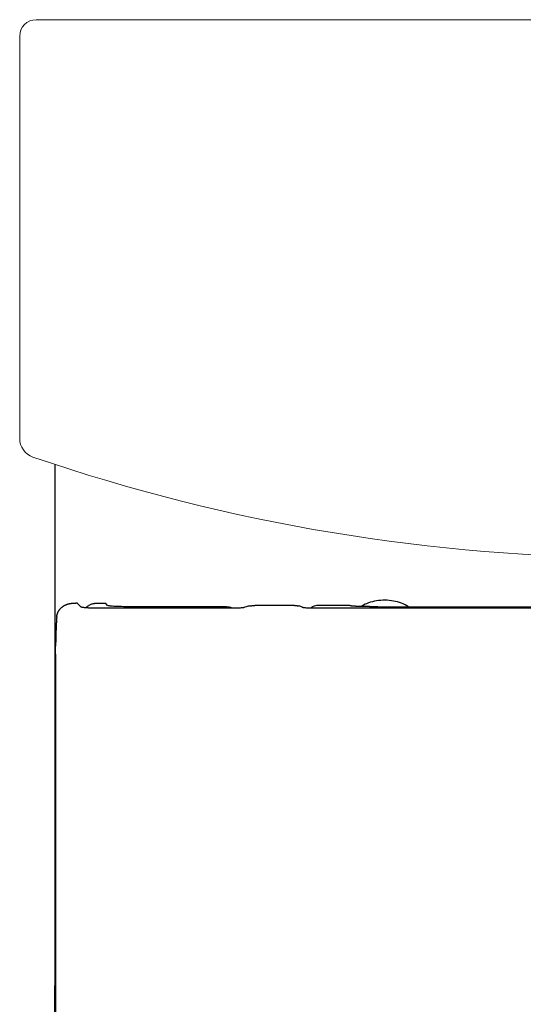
# Model space of a CAD drawing. Header units: millimetres. Extents: x 3781.714 to 3782.091, y 1722.819 to 1723.419.
# Tile 2 of 3: x 3781.714 to 3781.868, y 1723.119 to 1723.419. Entities that reach past the tile are written whole.
import ezdxf

# ---------------------------------------------------------------- set-up
doc = ezdxf.new("R2010")
doc.units = ezdxf.units.MM
doc.layers.add('SANINDUSA', color=3, linetype='Continuous')

msp = doc.modelspace()

# ---------------------------------------------------------------- linework, layer by layer
at = {"layer": 'SANINDUSA', "linetype": 'Continuous', "lineweight": 15}
for p, q in [((3782.085794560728, 1723.419054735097), (3781.718853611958, 1723.419054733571)), ((3781.713854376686, 1723.414055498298), (3781.713854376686, 1723.291382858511))]:
    msp.add_line(p, q, dxfattribs=at)
at = {"layer": 'SANINDUSA'}
for p, q in [((3781.731476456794, 1723.241123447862), (3781.730979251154, 1723.24112494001)), ((3781.731505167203, 1723.241099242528), (3781.732635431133, 1723.239969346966)), ((3781.737985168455, 1723.241100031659), (3781.740009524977, 1723.241100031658)), ((3781.778018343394, 1723.239580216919), (3781.738620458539, 1723.239580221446)), ((3781.74064811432, 1723.240461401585), (3781.740009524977, 1723.241100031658)), ((3781.776952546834, 1723.240071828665), (3781.746633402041, 1723.240071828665)), ((3781.778404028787, 1723.239581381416), (3781.778018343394, 1723.239580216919)), ((3781.778785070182, 1723.239584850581), (3781.778404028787, 1723.239581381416)), ((3781.779159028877, 1723.239590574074), (3781.778785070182, 1723.239584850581)), ((3781.779523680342, 1723.239598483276), (3781.779159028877, 1723.239590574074)), ((3781.780010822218, 1723.23961300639), (3781.779523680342, 1723.239598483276)), ((3781.780465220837, 1723.239631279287), (3781.780010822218, 1723.23961300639)), ((3781.780830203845, 1723.239649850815), (3781.780465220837, 1723.239631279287)), ((3781.781113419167, 1723.239667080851), (3781.780830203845, 1723.239649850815)), ((3781.781376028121, 1723.239685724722), (3781.781113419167, 1723.239667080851)), ((3781.781615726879, 1723.23970568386), (3781.781376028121, 1723.239685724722)), ((3781.78182953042, 1723.239726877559), (3781.781615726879, 1723.23970568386)), ((3781.782014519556, 1723.239749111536), (3781.78182953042, 1723.239726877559)), ((3781.782165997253, 1723.2397721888), (3781.782014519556, 1723.239749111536)), ((3781.782282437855, 1723.239796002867), (3781.782165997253, 1723.2397721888)), ((3781.782364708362, 1723.239820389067), (3781.782282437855, 1723.239796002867)), ((3781.782572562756, 1723.239895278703), (3781.782364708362, 1723.239820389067)), ((3781.782905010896, 1723.240003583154), (3781.782572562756, 1723.239895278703)), ((3781.783246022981, 1723.240102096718), (3781.782905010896, 1723.240003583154)), ((3781.783590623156, 1723.240189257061), (3781.783246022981, 1723.240102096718)), ((3781.783936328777, 1723.240264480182), (3781.783590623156, 1723.240189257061)), ((3781.784280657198, 1723.240327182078), (3781.783936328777, 1723.240264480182)), ((3781.797668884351, 1723.240440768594), (3781.785569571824, 1723.240440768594)), ((3781.799100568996, 1723.240263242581), (3781.798827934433, 1723.240326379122)), ((3781.799360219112, 1723.24018750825), (3781.799100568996, 1723.240263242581)), ((3781.799605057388, 1723.240099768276), (3781.799360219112, 1723.24018750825)), ((3781.79983325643, 1723.240000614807), (3781.799605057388, 1723.240099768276)), ((3781.800042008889, 1723.239891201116), (3781.79983325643, 1723.240000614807)), ((3781.800125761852, 1723.239838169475), (3781.800042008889, 1723.239891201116)), ((3781.80019315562, 1723.239812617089), (3781.800125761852, 1723.239838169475)), ((3781.800304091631, 1723.239787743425), (3781.80019315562, 1723.239812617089)), ((3781.800451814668, 1723.23976347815), (3781.800304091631, 1723.239787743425)), ((3781.800628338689, 1723.23973979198), (3781.800451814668, 1723.23976347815)), ((3781.800830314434, 1723.239717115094), (3781.800628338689, 1723.23973979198)), ((3781.801061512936, 1723.239695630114), (3781.800830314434, 1723.239717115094)), ((3781.801320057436, 1723.239675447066), (3781.801061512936, 1723.239695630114)), ((3781.801603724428, 1723.239656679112), (3781.801320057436, 1723.239675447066)), ((3781.801947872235, 1723.239637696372), (3781.801603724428, 1723.239656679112)), ((3781.802317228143, 1723.239621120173), (3781.801947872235, 1723.239637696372)), ((3781.802623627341, 1723.239609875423), (3781.802317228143, 1723.239621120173)), ((3781.80294341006, 1723.239600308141), (3781.802623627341, 1723.239609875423)), ((3781.803319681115, 1723.239591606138), (3781.80294341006, 1723.239600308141)), ((3781.80370552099, 1723.239585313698), (3781.803319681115, 1723.239591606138)), ((3781.804098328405, 1723.239581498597), (3781.80370552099, 1723.239585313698)), ((3781.804495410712, 1723.239580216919), (3781.804098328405, 1723.239581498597)), ((3781.902646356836, 1723.239580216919), (3781.804495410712, 1723.239580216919)), ((3781.814600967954, 1723.240440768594), (3781.804873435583, 1723.240440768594)), ((3781.823071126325, 1723.240071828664), (3781.902646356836, 1723.240071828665)), ((3781.724803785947, 1723.227185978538), (3781.724805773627, 1723.227388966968)), ((3781.724805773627, 1723.227388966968), (3781.724807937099, 1723.22759154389)), ((3781.724807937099, 1723.22759154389), (3781.724810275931, 1723.22779368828)), ((3781.724810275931, 1723.22779368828), (3781.724812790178, 1723.227995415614)), ((3781.724793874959, 1723.225139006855), (3781.724779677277, 1722.996503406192)), ((3781.724793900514, 1723.22555055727), (3781.724793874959, 1723.225139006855)), ((3781.724794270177, 1723.225550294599), (3781.724794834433, 1723.225755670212)), ((3781.724794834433, 1723.225755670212), (3781.724795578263, 1723.225960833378)), ((3781.724795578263, 1723.225960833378), (3781.7247965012, 1723.226165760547)), ((3781.7247965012, 1723.226165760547), (3781.724797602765, 1723.226370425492)), ((3781.724797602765, 1723.226370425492), (3781.724798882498, 1723.226574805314)), ((3781.724798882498, 1723.226574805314), (3781.724800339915, 1723.226778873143)), ((3781.724800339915, 1723.226778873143), (3781.724801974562, 1723.226982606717)), ((3781.724801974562, 1723.226982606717), (3781.724803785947, 1723.227185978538))]:
    msp.add_line(p, q, dxfattribs=at)
at = {"layer": 'SANINDUSA', "flags": 128}
for points in [[(3781.724586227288, 1723.283465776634), (3781.724549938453, 1723.257436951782), (3781.724533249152, 1723.204960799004), (3781.72452372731, 1723.044107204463)], [(3781.797668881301, 1723.240440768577), (3781.797718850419, 1723.240440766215), (3781.797768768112, 1723.240439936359)], [(3781.797768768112, 1723.240439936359), (3781.797818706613, 1723.240439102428), (3781.797868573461, 1723.240437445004)], [(3781.797868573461, 1723.240437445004), (3781.797918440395, 1723.240435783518), (3781.797968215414, 1723.240433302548)], [(3781.797968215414, 1723.240433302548), (3781.798017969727, 1723.240430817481), (3781.798067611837, 1723.240427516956)]]:
    msp.add_lwpolyline(points, dxfattribs=at)
at = {"layer": 'SANINDUSA', "linetype": 'Continuous', "lineweight": 15}
for centre, radius, start, end in [((3781.719853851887, 1723.291383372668), 0.005999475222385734, 180, 251.0789412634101), ((3781.902324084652, 1723.82385289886), 0.5688664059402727, 251.0840390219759, 288.9159609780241)]:
    msp.add_arc(centre, radius, start, end, dxfattribs=at)
msp.add_ellipse((3781.718854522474, 1723.414054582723), major_axis=(0.003535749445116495, -0.003535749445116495), ratio=0.9999390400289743, start_param=2.356346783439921, end_param=3.926838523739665, dxfattribs=at)
at = {"layer": 'SANINDUSA'}
for points, knots in [([(3781.725991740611, 1723.239142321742), (3781.726027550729, 1723.239187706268), (3781.726099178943, 1723.239278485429), (3781.726170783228, 1723.239364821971), (3781.726206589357, 1723.239407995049)], [0, 0, 0, 0, 0.4999443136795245, 1, 1, 1, 1]), ([(3781.726206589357, 1723.239407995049), (3781.726246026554, 1723.23945098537), (3781.726324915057, 1723.239536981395), (3781.726403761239, 1723.239618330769), (3781.726443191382, 1723.239659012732)], [0, 0, 0, 0, 0.4999105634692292, 1, 1, 1, 1]), ([(3781.726443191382, 1723.239659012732), (3781.726486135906, 1723.239699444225), (3781.726572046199, 1723.239780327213), (3781.726657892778, 1723.239856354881), (3781.726700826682, 1723.239894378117)], [0, 0, 0, 0, 0.4998763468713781, 1, 1, 1, 1]), ([(3781.726700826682, 1723.239894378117), (3781.726747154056, 1723.23993206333), (3781.726839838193, 1723.240007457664), (3781.726932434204, 1723.240077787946), (3781.72697874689, 1723.240112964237)], [0, 0, 0, 0, 0.4998414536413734, 1, 1, 1, 1]), ([(3781.72697874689, 1723.240112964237), (3781.727004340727, 1723.240131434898), (3781.727055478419, 1723.24016834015), (3781.727107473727, 1723.240203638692), (3781.727133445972, 1723.240221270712)], [0, 0, 0, 0, 0.5004887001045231, 1, 1, 1, 1]), ([(3781.727133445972, 1723.240221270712), (3781.727165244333, 1723.240242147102), (3781.727228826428, 1723.240283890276), (3781.72729245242, 1723.240323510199), (3781.727324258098, 1723.240343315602)], [0, 0, 0, 0, 0.5001150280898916, 1, 1, 1, 1]), ([(3781.727324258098, 1723.240343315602), (3781.727357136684, 1723.240362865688), (3781.727422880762, 1723.240401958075), (3781.727488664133, 1723.240438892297), (3781.727521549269, 1723.240457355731)], [0, 0, 0, 0, 0.5000995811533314, 1, 1, 1, 1]), ([(3781.727521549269, 1723.240457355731), (3781.727555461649, 1723.240475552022), (3781.727623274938, 1723.240511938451), (3781.727691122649, 1723.240546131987), (3781.727725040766, 1723.240563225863)], [0, 0, 0, 0, 0.5000845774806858, 1, 1, 1, 1]), ([(3781.727725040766, 1723.240563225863), (3781.727759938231, 1723.240580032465), (3781.727829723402, 1723.240613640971), (3781.727899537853, 1723.240645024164), (3781.727934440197, 1723.240660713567)], [0, 0, 0, 0, 0.5000699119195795, 1, 1, 1, 1]), ([(3781.727934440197, 1723.240660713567), (3781.727970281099, 1723.240676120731), (3781.728041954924, 1723.240706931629), (3781.728113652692, 1723.240735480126), (3781.728149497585, 1723.240749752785)], [0, 0, 0, 0, 0.500055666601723, 0.9999999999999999, 0.9999999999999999, 0.9999999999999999, 0.9999999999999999]), ([(3781.728149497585, 1723.240749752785), (3781.728186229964, 1723.240763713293), (3781.728259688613, 1723.240791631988), (3781.728333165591, 1723.240817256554), (3781.728369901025, 1723.240830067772)], [0, 0, 0, 0, 0.5000415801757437, 1, 1, 1, 1]), ([(3781.728369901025, 1723.240830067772), (3781.728407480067, 1723.240842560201), (3781.728482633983, 1723.240867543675), (3781.7285578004, 1723.240890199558), (3781.728595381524, 1723.240901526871)], [0, 0, 0, 0, 0.5000277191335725, 1, 1, 1, 1]), ([(3781.728595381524, 1723.240901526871), (3781.728633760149, 1723.240912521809), (3781.728710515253, 1723.24093451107), (3781.728787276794, 1723.240954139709), (3781.728825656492, 1723.240963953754)], [0, 0, 0, 0, 0.5000139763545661, 0.9999999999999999, 0.9999999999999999, 0.9999999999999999, 0.9999999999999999]), ([(3781.728825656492, 1723.240963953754), (3781.728885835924, 1723.240978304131), (3781.729006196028, 1723.241007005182), (3781.729126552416, 1723.241030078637), (3781.729186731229, 1723.241041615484)], [0, 0, 0, 0, 0.499994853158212, 0.9999999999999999, 0.9999999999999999, 0.9999999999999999, 0.9999999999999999]), ([(3781.729186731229, 1723.241041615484), (3781.729248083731, 1723.241052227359), (3781.729370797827, 1723.241073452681), (3781.72949348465, 1723.241089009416), (3781.729554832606, 1723.24109678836)], [0, 0, 0, 0, 0.4999629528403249, 0.9999999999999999, 0.9999999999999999, 0.9999999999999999, 0.9999999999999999]), ([(3781.729554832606, 1723.24109678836), (3781.729617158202, 1723.241103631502), (3781.729741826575, 1723.241117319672), (3781.729866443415, 1723.241125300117), (3781.729928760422, 1723.24112929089)], [0, 0, 0, 0, 0.4999310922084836, 0.9999999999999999, 0.9999999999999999, 0.9999999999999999, 0.9999999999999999]), ([(3781.729928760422, 1723.24112929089), (3781.72999185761, 1723.241132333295), (3781.730118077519, 1723.241138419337), (3781.730244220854, 1723.241138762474), (3781.730307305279, 1723.241138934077)], [0, 0, 0, 0, 0.4998988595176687, 0.9999999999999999, 0.9999999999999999, 0.9999999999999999, 0.9999999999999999]), ([(3781.730307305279, 1723.241138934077), (3781.730381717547, 1723.241137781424), (3781.730530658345, 1723.241135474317), (3781.730754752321, 1723.241122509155), (3781.730896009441, 1723.24112394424), (3781.730979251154, 1723.24112494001)], [0, 0, 0, 0, 0.3328314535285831, 0.6661829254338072, 1, 1, 1, 1]), ([(3781.731505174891, 1723.241100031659), (3781.731500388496, 1723.241104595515), (3781.731490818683, 1723.241113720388), (3781.731481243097, 1723.241120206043), (3781.731476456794, 1723.241123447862)], [0, 0, 0, 0, 0.5001555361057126, 0.9999999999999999, 0.9999999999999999, 0.9999999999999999, 0.9999999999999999]), ([(3781.736884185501, 1723.239598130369), (3781.736811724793, 1723.239599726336), (3781.736671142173, 1723.239602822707), (3781.736469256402, 1723.239607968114), (3781.736281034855, 1723.239613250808), (3781.736105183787, 1723.239618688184), (3781.735940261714, 1723.239624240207), (3781.735635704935, 1723.239635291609), (3781.735224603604, 1723.239652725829), (3781.734658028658, 1723.239683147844), (3781.734119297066, 1723.239720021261), (3781.733632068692, 1723.239764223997), (3781.733280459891, 1723.239806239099), (3781.733027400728, 1723.239845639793), (3781.73286107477, 1723.239879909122), (3781.73274784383, 1723.239911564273), (3781.7326730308, 1723.239940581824), (3781.732647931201, 1723.239960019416), (3781.732635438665, 1723.239969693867)], [0, 0, 0, 0, 0.0314713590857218, 0.06105827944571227, 0.0890032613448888, 0.1154958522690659, 0.1407175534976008, 0.1648409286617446, 0.2576901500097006, 0.3395050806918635, 0.4605740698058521, 0.5691453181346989, 0.6696592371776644, 0.748730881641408, 0.8251509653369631, 0.8841582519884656, 0.9423434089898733, 1, 1, 1, 1]), ([(3781.734048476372, 1723.239734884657), (3781.734056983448, 1723.239745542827), (3781.734135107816, 1723.239843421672), (3781.734356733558, 1723.240060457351), (3781.734688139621, 1723.240333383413), (3781.735073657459, 1723.240573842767), (3781.735439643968, 1723.240755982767), (3781.735827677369, 1723.240907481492), (3781.736099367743, 1723.240978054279), (3781.736236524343, 1723.241013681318)], [0, 0, 0, 0, 0.01522278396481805, 0.1397977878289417, 0.3526712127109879, 0.5090554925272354, 0.6691357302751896, 0.8329708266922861, 1, 1, 1, 1]), ([(3781.736233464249, 1723.241013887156), (3781.736295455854, 1723.241027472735), (3781.736419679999, 1723.241054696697), (3781.736609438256, 1723.241086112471), (3781.736801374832, 1723.241110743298), (3781.736995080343, 1723.241127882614), (3781.737189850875, 1723.241137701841), (3781.737384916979, 1723.241140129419), (3781.737580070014, 1723.241135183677), (3781.737773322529, 1723.241122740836), (3781.737909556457, 1723.241109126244), (3781.737980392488, 1723.241100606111), (3781.737985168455, 1723.241100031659)], [0, 0, 0, 0, 0.1091850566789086, 0.2187944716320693, 0.3287517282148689, 0.4389777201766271, 0.5493915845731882, 0.6599115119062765, 0.7704555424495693, 0.8809463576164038, 0.9919730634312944, 1, 1, 1, 1]), ([(3781.738620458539, 1723.239580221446), (3781.738544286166, 1723.239580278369), (3781.738393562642, 1723.239580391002), (3781.738171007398, 1723.239581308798), (3781.737956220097, 1723.23958269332), (3781.737751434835, 1723.239584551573), (3781.737557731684, 1723.239586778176), (3781.737375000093, 1723.239589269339), (3781.737202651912, 1723.239592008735), (3781.737039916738, 1723.239594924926), (3781.736935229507, 1723.239597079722), (3781.736884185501, 1723.239598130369)], [0, 0, 0, 0, 0.1297267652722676, 0.256692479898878, 0.379581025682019, 0.497047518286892, 0.6083345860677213, 0.7138911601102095, 0.8141097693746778, 0.9093625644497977, 1, 1, 1, 1]), ([(3781.746633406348, 1723.240071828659), (3781.746255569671, 1723.240071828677), (3781.745877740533, 1723.240074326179), (3781.74513561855, 1723.240084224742), (3781.744775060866, 1723.240091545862), (3781.744074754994, 1723.240110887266), (3781.743734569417, 1723.240122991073), (3781.743100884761, 1723.240151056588), (3781.742806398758, 1723.240166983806), (3781.742261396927, 1723.240202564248), (3781.742009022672, 1723.240222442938), (3781.741568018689, 1723.24026456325), (3781.741377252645, 1723.240286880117), (3781.741055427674, 1723.240334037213), (3781.740924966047, 1723.240358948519), (3781.740735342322, 1723.240409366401), (3781.740674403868, 1723.24043511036), (3781.74064811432, 1723.240461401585)], [0, 0, 0, 0, 0.125, 0.125, 0.25, 0.25, 0.375, 0.375, 0.5, 0.5, 0.625, 0.625, 0.75, 0.75, 0.875, 0.875, 1, 1, 1, 1]), ([(3781.776952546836, 1723.240071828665), (3781.777003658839, 1723.240071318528), (3781.777105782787, 1723.240070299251), (3781.777207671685, 1723.240063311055), (3781.77725856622, 1723.240059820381)], [0, 0, 0, 0, 0.5004898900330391, 0.9999999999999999, 0.9999999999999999, 0.9999999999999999, 0.9999999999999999]), ([(3781.77725856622, 1723.240059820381), (3781.777309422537, 1723.240055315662), (3781.777411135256, 1723.240046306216), (3781.777512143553, 1723.240031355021), (3781.777562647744, 1723.240023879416)], [0, 0, 0, 0, 0.4999995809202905, 1, 1, 1, 1]), ([(3781.777562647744, 1723.240023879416), (3781.77761299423, 1723.240015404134), (3781.777713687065, 1723.239998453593), (3781.777813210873, 1723.2399756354), (3781.777862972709, 1723.239964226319)], [0, 0, 0, 0, 0.5000006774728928, 0.9999999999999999, 0.9999999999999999, 0.9999999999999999, 0.9999999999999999]), ([(3781.777862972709, 1723.239964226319), (3781.777912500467, 1723.239951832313), (3781.778011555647, 1723.239927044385), (3781.778108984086, 1723.239896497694), (3781.778157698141, 1723.2398812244)], [0, 0, 0, 0, 0.5000016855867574, 1, 1, 1, 1]), ([(3781.778157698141, 1723.2398812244), (3781.778206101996, 1723.23986498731), (3781.778302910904, 1723.239832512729), (3781.778397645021, 1723.239794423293), (3781.778445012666, 1723.23977537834)], [0, 0, 0, 0, 0.4999938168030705, 0.9999999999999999, 0.9999999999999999, 0.9999999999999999, 0.9999999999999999]), ([(3781.778445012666, 1723.23977537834), (3781.778491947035, 1723.239755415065), (3781.778585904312, 1723.239715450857), (3781.778677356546, 1723.239670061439), (3781.778723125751, 1723.239647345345)], [0, 0, 0, 0, 0.4995288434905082, 1, 1, 1, 1]), ([(3781.784280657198, 1723.240327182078), (3781.784308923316, 1723.240332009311), (3781.784365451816, 1723.24034166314), (3781.784422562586, 1723.240349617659), (3781.784451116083, 1723.240353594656)], [0, 0, 0, 0, 0.500033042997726, 1, 1, 1, 1]), ([(3781.784451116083, 1723.240353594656), (3781.784479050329, 1723.240357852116), (3781.78453491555, 1723.240366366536), (3781.784591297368, 1723.240373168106), (3781.784619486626, 1723.240376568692)], [0, 0, 0, 0, 0.5000292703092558, 1, 1, 1, 1]), ([(3781.784619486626, 1723.240376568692), (3781.784647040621, 1723.240380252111), (3781.784702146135, 1723.240387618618), (3781.784757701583, 1723.240393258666), (3781.784785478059, 1723.240396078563)], [0, 0, 0, 0, 0.5000224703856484, 1, 1, 1, 1]), ([(3781.784785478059, 1723.240396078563), (3781.784812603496, 1723.240399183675), (3781.784866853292, 1723.240405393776), (3781.784921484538, 1723.240409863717), (3781.784948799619, 1723.240412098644)], [0, 0, 0, 0, 0.5000099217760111, 1, 1, 1, 1]), ([(3781.784948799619, 1723.240412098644), (3781.784975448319, 1723.24041462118), (3781.78502874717, 1723.240419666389), (3781.785082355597, 1723.240422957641), (3781.785109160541, 1723.240424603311)], [0, 0, 0, 0, 0.4999863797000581, 0.9999999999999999, 0.9999999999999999, 0.9999999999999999, 0.9999999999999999]), ([(3781.785109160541, 1723.240424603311), (3781.785135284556, 1723.240426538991), (3781.785187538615, 1723.240430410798), (3781.785240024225, 1723.240432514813), (3781.785266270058, 1723.240433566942)], [0, 0, 0, 0, 0.499942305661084, 1, 1, 1, 1]), ([(3781.785266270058, 1723.240433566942), (3781.785291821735, 1723.240434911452), (3781.785342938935, 1723.240437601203), (3781.785394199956, 1723.240438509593), (3781.785419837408, 1723.24043896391)], [0, 0, 0, 0, 0.4998645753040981, 1, 1, 1, 1]), ([(3781.785419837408, 1723.24043896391), (3781.785444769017, 1723.240439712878), (3781.785494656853, 1723.240441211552), (3781.785544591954, 1723.240440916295), (3781.785569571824, 1723.240440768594)], [0, 0, 0, 0, 0.4997532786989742, 0.9999999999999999, 0.9999999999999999, 0.9999999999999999, 0.9999999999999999]), ([(3781.798067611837, 1723.240427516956), (3781.79809999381, 1723.240425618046), (3781.798164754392, 1723.240421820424), (3781.798228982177, 1723.240414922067), (3781.798261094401, 1723.240411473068)], [0, 0, 0, 0, 0.5000259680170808, 0.9999999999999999, 0.9999999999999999, 0.9999999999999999, 0.9999999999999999]), ([(3781.798261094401, 1723.240411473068), (3781.798293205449, 1723.240408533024), (3781.798357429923, 1723.24040265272), (3781.798420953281, 1723.2403937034), (3781.798452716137, 1723.240389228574)], [0, 0, 0, 0, 0.4999814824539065, 0.9999999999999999, 0.9999999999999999, 0.9999999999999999, 0.9999999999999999]), ([(3781.798452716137, 1723.240389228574), (3781.798484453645, 1723.240385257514), (3781.798547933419, 1723.240377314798), (3781.798610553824, 1723.240366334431), (3781.798641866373, 1723.240360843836)], [0, 0, 0, 0, 0.4999625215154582, 1, 1, 1, 1]), ([(3781.798641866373, 1723.240360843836), (3781.79867312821, 1723.240355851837), (3781.798735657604, 1723.240345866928), (3781.798797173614, 1723.240332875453), (3781.798827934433, 1723.240326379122)], [0, 0, 0, 0, 0.4999542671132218, 1, 1, 1, 1]), ([(3781.804873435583, 1723.240440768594), (3781.804352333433, 1723.240398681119), (3781.803500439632, 1723.240329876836), (3781.802834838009, 1723.239812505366), (3781.802576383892, 1723.239611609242)], [0, 0, 0, 0, 0.6116984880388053, 1, 1, 1, 1]), ([(3781.814627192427, 1723.240374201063), (3781.814623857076, 1723.240377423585), (3781.814616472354, 1723.240384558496), (3781.814612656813, 1723.240395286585), (3781.814609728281, 1723.240406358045), (3781.814606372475, 1723.240417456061), (3781.814604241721, 1723.240427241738), (3781.814603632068, 1723.24043513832), (3781.814601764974, 1723.24043908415), (3781.814600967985, 1723.240440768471)], [0, 0, 0, 0, 0.1455143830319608, 0.3221799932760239, 0.4832550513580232, 0.6443301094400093, 0.8221758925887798, 0.9240938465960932, 1, 1, 1, 1]), ([(3781.81467071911, 1723.240352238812), (3781.814661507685, 1723.240355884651), (3781.814643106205, 1723.24036316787), (3781.814632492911, 1723.240370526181), (3781.814627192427, 1723.240374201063)], [0, 0, 0, 0, 0.5005807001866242, 1, 1, 1, 1]), ([(3781.814744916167, 1723.240330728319), (3781.814730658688, 1723.240334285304), (3781.814702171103, 1723.240341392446), (3781.81468119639, 1723.240348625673), (3781.81467071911, 1723.240352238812)], [0, 0, 0, 0, 0.5004804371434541, 0.9999999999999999, 0.9999999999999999, 0.9999999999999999, 0.9999999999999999]), ([(3781.814848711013, 1723.240309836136), (3781.814829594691, 1723.240313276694), (3781.814791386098, 1723.240320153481), (3781.814760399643, 1723.240327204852), (3781.814744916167, 1723.240330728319)], [0, 0, 0, 0, 0.5003147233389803, 1, 1, 1, 1]), ([(3781.814981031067, 1723.240289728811), (3781.814957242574, 1723.240293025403), (3781.814909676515, 1723.240299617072), (3781.814869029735, 1723.240306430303), (3781.814848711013, 1723.240309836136)], [0, 0, 0, 0, 0.5001148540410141, 1, 1, 1, 1]), ([(3781.815140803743, 1723.240270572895), (3781.815112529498, 1723.240273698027), (3781.815055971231, 1723.24027994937), (3781.815006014, 1723.240286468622), (3781.814981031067, 1723.240289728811)], [0, 0, 0, 0, 0.4999135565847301, 1, 1, 1, 1]), ([(3781.815326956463, 1723.240252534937), (3781.815294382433, 1723.240255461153), (3781.815229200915, 1723.240261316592), (3781.815170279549, 1723.240267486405), (3781.815140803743, 1723.240270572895)], [0, 0, 0, 0, 0.4997433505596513, 0.9999999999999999, 0.9999999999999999, 0.9999999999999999, 0.9999999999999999]), ([(3781.81558224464, 1723.240232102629), (3781.815537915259, 1723.240235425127), (3781.815449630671, 1723.24024204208), (3781.815367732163, 1723.240249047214), (3781.815326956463, 1723.240252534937)], [0, 0, 0, 0, 0.5021191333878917, 1, 1, 1, 1]), ([(3781.815860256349, 1723.240213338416), (3781.815812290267, 1723.240216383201), (3781.815716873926, 1723.240222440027), (3781.815626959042, 1723.24022889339), (3781.81558224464, 1723.240232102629)], [0, 0, 0, 0, 0.5027030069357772, 1, 1, 1, 1]), ([(3781.816158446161, 1723.24019618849), (3781.816107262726, 1723.240198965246), (3781.816005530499, 1723.240204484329), (3781.815908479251, 1723.240210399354), (3781.815860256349, 1723.240213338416)], [0, 0, 0, 0, 0.5031191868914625, 1, 1, 1, 1]), ([(3781.816474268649, 1723.240180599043), (3781.816420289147, 1723.2401831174), (3781.816313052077, 1723.24018812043), (3781.816209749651, 1723.240193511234), (3781.816158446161, 1723.24019618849)], [0, 0, 0, 0, 0.5033660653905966, 1, 1, 1, 1]), ([(3781.816805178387, 1723.240166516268), (3781.816748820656, 1723.240168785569), (3781.816636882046, 1723.240173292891), (3781.816528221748, 1723.240178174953), (3781.816474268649, 1723.240180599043)], [0, 0, 0, 0, 0.5034699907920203, 1, 1, 1, 1]), ([(3781.817148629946, 1723.240153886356), (3781.817090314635, 1723.240155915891), (3781.816974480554, 1723.240159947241), (3781.816861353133, 1723.240164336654), (3781.816805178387, 1723.240166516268)], [0, 0, 0, 0, 0.5034382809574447, 1, 1, 1, 1]), ([(3781.8175020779, 1723.240142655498), (3781.817442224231, 1723.240144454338), (3781.817323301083, 1723.24014802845), (3781.81720659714, 1723.240151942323), (3781.817148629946, 1723.240153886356)], [0, 0, 0, 0, 0.5032970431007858, 1, 1, 1, 1]), ([(3781.818092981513, 1723.240126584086), (3781.817993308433, 1723.240129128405), (3781.817794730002, 1723.240134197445), (3781.817599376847, 1723.240139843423), (3781.8175020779, 1723.240142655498)], [0, 0, 0, 0, 0.5019330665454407, 1, 1, 1, 1]), ([(3781.83249779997, 1723.240071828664), (3781.832335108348, 1723.240176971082), (3781.831475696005, 1723.240732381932), (3781.829706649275, 1723.241388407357), (3781.827238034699, 1723.241980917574), (3781.824654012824, 1723.242117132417), (3781.82208916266, 1723.241796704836), (3781.819810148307, 1723.241168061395), (3781.818519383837, 1723.240438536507), (3781.817973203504, 1723.240129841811)], [0, 0, 0, 0, 0.03817751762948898, 0.20167129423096, 0.3679244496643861, 0.5382953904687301, 0.7083389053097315, 0.8765851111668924, 1, 1, 1, 1]), ([(3781.818694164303, 1723.240112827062), (3781.818592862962, 1723.24011499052), (3781.818391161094, 1723.240119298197), (3781.818192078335, 1723.240124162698), (3781.818092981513, 1723.240126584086)], [0, 0, 0, 0, 0.5022330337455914, 1, 1, 1, 1]), ([(3781.819304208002, 1723.240101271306), (3781.819201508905, 1723.240103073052), (3781.818997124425, 1723.240106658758), (3781.81879481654, 1723.24011077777), (3781.818694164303, 1723.240112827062)], [0, 0, 0, 0, 0.5024799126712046, 1, 1, 1, 1]), ([(3781.819921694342, 1723.240091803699), (3781.81981782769, 1723.240093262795), (3781.819611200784, 1723.240096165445), (3781.819406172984, 1723.240099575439), (3781.819304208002, 1723.240101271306)], [0, 0, 0, 0, 0.5026772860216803, 0.9999999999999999, 0.9999999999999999, 0.9999999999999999, 0.9999999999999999]), ([(3781.820545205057, 1723.240084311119), (3781.820440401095, 1723.240085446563), (3781.820231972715, 1723.240087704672), (3781.820024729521, 1723.240090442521), (3781.819921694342, 1723.240091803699)], [0, 0, 0, 0, 0.502829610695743, 1, 1, 1, 1]), ([(3781.82117332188, 1723.240078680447), (3781.821067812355, 1723.240079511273), (3781.820858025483, 1723.240081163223), (3781.820649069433, 1723.240083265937), (3781.820545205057, 1723.240084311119)], [0, 0, 0, 0, 0.5029367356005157, 1, 1, 1, 1]), ([(3781.821804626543, 1723.240074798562), (3781.821698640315, 1723.240075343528), (3781.821487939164, 1723.240076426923), (3781.821277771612, 1723.2400779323), (3781.82117332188, 1723.240078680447)], [0, 0, 0, 0, 0.5030168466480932, 1, 1, 1, 1]), ([(3781.822437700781, 1723.240072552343), (3781.822331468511, 1723.240072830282), (3781.822120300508, 1723.240073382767), (3781.821909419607, 1723.240074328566), (3781.821804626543, 1723.240074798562)], [0, 0, 0, 0, 0.5030699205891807, 1, 1, 1, 1]), ([(3781.823071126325, 1723.240071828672), (3781.822964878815, 1723.240071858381), (3781.822753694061, 1723.240071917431), (3781.822542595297, 1723.240072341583), (3781.822437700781, 1723.240072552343)], [0, 0, 0, 0, 0.5031021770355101, 1, 1, 1, 1]), ([(3781.725158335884, 1723.236945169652), (3781.725151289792, 1723.236851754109), (3781.725137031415, 1723.236662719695), (3781.725116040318, 1723.236365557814), (3781.725095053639, 1723.236053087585), (3781.725074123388, 1723.235723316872), (3781.725053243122, 1723.235375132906), (3781.725032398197, 1723.235007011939), (3781.725011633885, 1723.234616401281), (3781.724988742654, 1723.234156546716), (3781.724963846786, 1723.233615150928), (3781.724932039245, 1723.232849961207), (3781.724895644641, 1723.231838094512), (3781.72486663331, 1723.230832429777), (3781.724846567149, 1723.22999149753), (3781.724833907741, 1723.229382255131), (3781.724821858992, 1723.228712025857), (3781.724815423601, 1723.228243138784), (3781.724812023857, 1723.227995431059)], [0, 0, 0, 0, 0.03962031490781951, 0.08017512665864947, 0.1217726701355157, 0.164526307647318, 0.2085541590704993, 0.2539892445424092, 0.3010538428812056, 0.3499640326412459, 0.4166627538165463, 0.4877421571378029, 0.6064170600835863, 0.744221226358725, 0.800723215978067, 0.862367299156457, 0.927290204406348, 1, 1, 1, 1]), ([(3781.725158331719, 1723.236945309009), (3781.725161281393, 1723.236983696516), (3781.725167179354, 1723.237060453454), (3781.725173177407, 1723.23713584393), (3781.725176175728, 1723.237173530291)], [0, 0, 0, 0, 0.5001177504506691, 1, 1, 1, 1]), ([(3781.725182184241, 1723.237173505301), (3781.725188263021, 1723.237211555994), (3781.725200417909, 1723.23728764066), (3781.725212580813, 1723.237362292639), (3781.725218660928, 1723.237399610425)], [0, 0, 0, 0, 0.5001098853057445, 0.9999999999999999, 0.9999999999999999, 0.9999999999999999, 0.9999999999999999]), ([(3781.725218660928, 1723.237399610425), (3781.725226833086, 1723.237437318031), (3781.72524317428, 1723.237512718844), (3781.725259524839, 1723.237586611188), (3781.725267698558, 1723.237623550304)], [0, 0, 0, 0, 0.500095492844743, 1, 1, 1, 1]), ([(3781.725267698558, 1723.237623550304), (3781.725277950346, 1723.237660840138), (3781.725298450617, 1723.237735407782), (3781.725318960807, 1723.23780838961), (3781.725329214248, 1723.23784487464)], [0, 0, 0, 0, 0.5000806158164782, 1, 1, 1, 1]), ([(3781.725329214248, 1723.23784487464), (3781.725341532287, 1723.237881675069), (3781.725366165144, 1723.237955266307), (3781.725390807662, 1723.238027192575), (3781.725403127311, 1723.238063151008)], [0, 0, 0, 0, 0.5000653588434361, 1, 1, 1, 1]), ([(3781.725403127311, 1723.238063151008), (3781.725417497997, 1723.23809938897), (3781.725446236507, 1723.238171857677), (3781.725474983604, 1723.238242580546), (3781.725489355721, 1723.238277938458)], [0, 0, 0, 0, 0.5000497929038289, 1, 1, 1, 1]), ([(3781.725489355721, 1723.238277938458), (3781.725505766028, 1723.238313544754), (3781.725538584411, 1723.238384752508), (3781.725571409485, 1723.238454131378), (3781.725587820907, 1723.238488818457)], [0, 0, 0, 0, 0.5000339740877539, 1, 1, 1, 1]), ([(3781.725587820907, 1723.238488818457), (3781.725606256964, 1723.238523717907), (3781.725643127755, 1723.238593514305), (3781.725680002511, 1723.238661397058), (3781.725698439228, 1723.238695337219)], [0, 0, 0, 0, 0.5000179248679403, 1, 1, 1, 1]), ([(3781.725698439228, 1723.238695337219), (3781.725721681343, 1723.238733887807), (3781.725768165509, 1723.238810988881), (3781.725814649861, 1723.2388855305), (3781.725837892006, 1723.23892280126)], [0, 0, 0, 0, 0.5000006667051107, 0.9999999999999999, 0.9999999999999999, 0.9999999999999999, 0.9999999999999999]), ([(3781.725837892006, 1723.23892280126), (3781.725863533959, 1723.23896005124), (3781.725914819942, 1723.239034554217), (3781.725966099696, 1723.239106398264), (3781.725991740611, 1723.239142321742)], [0, 0, 0, 0, 0.4999797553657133, 0.9999999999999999, 0.9999999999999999, 0.9999999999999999, 0.9999999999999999])]:
    msp.add_open_spline(points, degree=3, knots=knots, dxfattribs=at)

doc.saveas('drawing.dxf')
